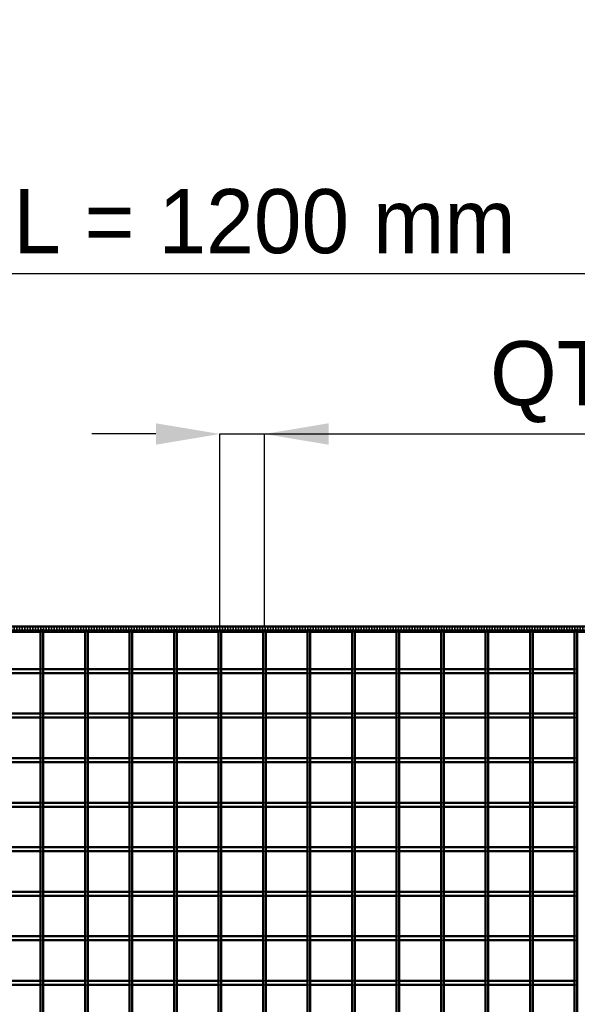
# Model space of a CAD drawing. Header units: millimetres. Extents: x -1015 to 654, y -500 to 954.
# Tile 9 of 10: x -183 to 234, y 217 to 954. Entities that reach past the tile are written whole.
import ezdxf

# ---------------------------------------------------------------- set-up
doc = ezdxf.new("R2010")
doc.units = ezdxf.units.MM
doc.linetypes.add('Dashed', pattern=[2, 1, -1])
for name, color, linetype, lineweight in [('2d ConnectionPoints', 7, 'Continuous', 50), ('AM_0', 7, 'Continuous', 50), ('AM_5', 3, 'Continuous', 25), ('AM_9', 6, 'Dashed', 25)]:
    doc.layers.add(name, color=color, linetype=linetype, lineweight=lineweight)
doc.dimstyles.new('ISO-25', dxfattribs={"dimtxt": 2.5, "dimasz": 2.5, "dimexe": 1.25, "dimexo": 0.625, "dimtad": 1, "dimtxsty": 'Standard', "dimcen": 2.5, "dimadec": 0, "dimazin": 0, "dimtfac": 1, "dimtmove": 0, "dimatfit": 3, "dimfxl": 1, "dimarcsym": 0})

# ---------------------------------------------------------------- blocks, each defined once
blk = doc.blocks.new('15_espdlbpycc7oukjwnxghhr8gf________0_in_LPPX333033311120010003500_4')
at = {"layer": 'AM_0'}
for p, q in [((-167.65, -497), (-167.65, 497)), ((-165.65, 497), (-167.65, 497)), ((-165.65, -497), (-165.65, 497))]:
    blk.add_line(p, q, dxfattribs=at)
blk = doc.blocks.new('16_f2dde0x2xgitvk3lhrzts2yvk________0_in_LPPX333033311120010003500_4')
at = {"layer": 'AM_0'}
for p, q in [((-134.32, -497), (-134.32, 497)), ((-132.32, 497), (-134.32, 497)), ((-132.32, -497), (-132.32, 497))]:
    blk.add_line(p, q, dxfattribs=at)
blk = doc.blocks.new('17_lbxw1f8vef6wwe24bpt273kfd________0_in_LPPX333033311120010003500_4')
at = {"layer": 'AM_0'}
for p, q in [((-100.99, -497), (-100.99, 497)), ((-98.99, 497), (-100.99, 497)), ((-98.99, -497), (-98.99, 497))]:
    blk.add_line(p, q, dxfattribs=at)
blk = doc.blocks.new('18_3g77r2bu2r3io54w67xffebab________0_in_LPPX333033311120010003500_4')
at = {"layer": 'AM_0'}
for p, q in [((-67.66, -497), (-67.66, 497)), ((-65.66, 497), (-67.66, 497)), ((-65.66, -497), (-65.66, 497))]:
    blk.add_line(p, q, dxfattribs=at)
blk = doc.blocks.new('19_92l6u90fvct6qnyeaqaoay8ka________0_in_LPPX333033311120010003500_4')
at = {"layer": 'AM_0'}
for p, q in [((-34.33, -497), (-34.33, 497)), ((-32.33, 497), (-34.33, 497)), ((-32.33, -497), (-32.33, 497))]:
    blk.add_line(p, q, dxfattribs=at)
blk = doc.blocks.new('20_1v83jjw0awzqmfxf2xnemy29h________0_in_LPPX333033311120010003500_4')
at = {"layer": 'AM_0'}
for p, q in [((-1, -497), (-1, 497)), ((1, 497), (-1, 497)), ((1, -497), (1, 497))]:
    blk.add_line(p, q, dxfattribs=at)
blk = doc.blocks.new('21_6wcvn4qbd659ydqneofd6v3yl________0_in_LPPX333033311120010003500_4')
at = {"layer": 'AM_0'}
for p, q in [((32.33, -497), (32.33, 497)), ((34.33, 497), (32.33, 497)), ((34.33, -497), (34.33, 497))]:
    blk.add_line(p, q, dxfattribs=at)
blk = doc.blocks.new('22_o9arp6j68y3vklfoaosjhl2xc________0_in_LPPX333033311120010003500_4')
at = {"layer": 'AM_0'}
for p, q in [((65.66, -497), (65.66, 497)), ((67.66, 497), (65.66, 497)), ((67.66, -497), (67.66, 497))]:
    blk.add_line(p, q, dxfattribs=at)
blk = doc.blocks.new('23_91m518uq5athbty2gke8vyjsb________0_in_LPPX333033311120010003500_4')
at = {"layer": 'AM_0'}
for p, q in [((98.99, -497), (98.99, 497)), ((100.99, 497), (98.99, 497)), ((100.99, -497), (100.99, 497))]:
    blk.add_line(p, q, dxfattribs=at)
blk = doc.blocks.new('24_ni45rmyi37o829rxiguqn8lba________0_in_LPPX333033311120010003500_4')
at = {"layer": 'AM_0'}
for p, q in [((132.32, -497), (132.32, 497)), ((134.32, 497), (132.32, 497)), ((134.32, -497), (134.32, 497))]:
    blk.add_line(p, q, dxfattribs=at)
blk = doc.blocks.new('25_hdjht61yrmjeudnk1ix8ml9af________0_in_LPPX333033311120010003500_4')
at = {"layer": 'AM_0'}
for p, q in [((165.65, -497), (165.65, 497)), ((167.65, 497), (165.65, 497)), ((167.65, -497), (167.65, 497))]:
    blk.add_line(p, q, dxfattribs=at)
blk = doc.blocks.new('26_zcg13maxlkpdp4yy6mkt5ix8j________0_in_LPPX333033311120010003500_4')
at = {"layer": 'AM_0'}
for p, q in [((198.98, -497), (198.98, 497)), ((200.98, 497), (198.98, 497)), ((200.98, -497), (200.98, 497))]:
    blk.add_line(p, q, dxfattribs=at)
blk = doc.blocks.new('27_ayey5w1tg4hwngaps86rn3zos________0_in_LPPX333033311120010003500_4')
at = {"layer": 'AM_0'}
for p, q in [((232.31, -497), (232.31, 497)), ((234.31, 497), (232.31, 497)), ((234.31, -497), (234.31, 497))]:
    blk.add_line(p, q, dxfattribs=at)
blk = doc.blocks.new('38_p86keyq7eaggngahlt6f8ac5g________0_in_LPPX333033311120010003500_4')
at = {"layer": 'AM_0'}
for p, q in [((-600, 500), (600, 500)), ((-600, 497), (600, 497)), ((-198.98, 496.05), (-167.65, 496.05)), ((-165.65, 496.05), (-134.32, 496.05)), ((-132.32, 496.05), (-100.99, 496.05)), ((-98.99, 496.05), (-67.66, 496.05)), ((-65.66, 496.05), (-34.33, 496.05)), ((-32.33, 496.05), (-1, 496.05)), ((1, 496.05), (32.33, 496.05)), ((34.33, 496.05), (65.66, 496.05)), ((67.66, 496.05), (98.99, 496.05)), ((100.99, 496.05), (132.32, 496.05)), ((134.32, 496.05), (165.65, 496.05)), ((167.65, 496.05), (198.98, 496.05)), ((200.98, 496.05), (232.31, 496.05)), ((234.31, 496.05), (265.64, 496.05))]:
    blk.add_line(p, q, dxfattribs=at)
at = {"layer": 'AM_9'}
for p, q in [((-600, 498.92), (600, 498.92)), ((-600, 498.4), (600, 498.4)), ((-167.65, 496.05), (-165.65, 496.05)), ((-134.32, 496.05), (-132.32, 496.05)), ((-100.99, 496.05), (-98.99, 496.05)), ((-67.66, 496.05), (-65.66, 496.05)), ((-34.33, 496.05), (-32.33, 496.05)), ((-1, 496.05), (1, 496.05)), ((32.33, 496.05), (34.33, 496.05)), ((65.66, 496.05), (67.66, 496.05)), ((98.99, 496.05), (100.99, 496.05)), ((132.32, 496.05), (134.32, 496.05)), ((165.65, 496.05), (167.65, 496.05)), ((198.98, 496.05), (200.98, 496.05)), ((232.31, 496.05), (234.31, 496.05))]:
    blk.add_line(p, q, dxfattribs=at)
blk = doc.blocks.new('60_s7ey8ezlxsx11ofjhiv4vzmlb________0_in_LPPX333033311120010003500_4')
at = {"layer": 'AM_0'}
for p, q in [((-167.65, 234.81), (-198.98, 234.81)), ((-167.65, 231.81), (-198.98, 231.81)), ((-167.65, 234.81), (-167.65, 231.81)), ((-165.65, 231.81), (-165.65, 234.81)), ((-134.32, 234.81), (-165.65, 234.81)), ((-134.32, 231.81), (-165.65, 231.81)), ((-134.32, 234.81), (-134.32, 231.81)), ((-132.32, 231.81), (-132.32, 234.81)), ((-100.99, 234.81), (-132.32, 234.81)), ((-100.99, 231.81), (-132.32, 231.81)), ((-100.99, 234.81), (-100.99, 231.81)), ((-98.99, 231.81), (-98.99, 234.81)), ((-67.66, 234.81), (-98.99, 234.81)), ((-67.66, 231.81), (-98.99, 231.81)), ((-67.66, 234.81), (-67.66, 231.81)), ((-65.66, 231.81), (-65.66, 234.81)), ((-34.33, 234.81), (-65.66, 234.81)), ((-34.33, 231.81), (-65.66, 231.81)), ((-34.33, 234.81), (-34.33, 231.81)), ((-32.33, 231.81), (-32.33, 234.81)), ((-1, 234.81), (-32.33, 234.81)), ((-1, 231.81), (-32.33, 231.81)), ((-1, 234.81), (-1, 231.81)), ((1, 231.81), (1, 234.81)), ((32.33, 234.81), (1, 234.81)), ((32.33, 231.81), (1, 231.81)), ((32.33, 234.81), (32.33, 231.81)), ((34.33, 231.81), (34.33, 234.81)), ((65.66, 234.81), (34.33, 234.81)), ((65.66, 231.81), (34.33, 231.81)), ((65.66, 234.81), (65.66, 231.81)), ((67.66, 231.81), (67.66, 234.81)), ((98.99, 234.81), (67.66, 234.81)), ((98.99, 231.81), (67.66, 231.81)), ((98.99, 234.81), (98.99, 231.81)), ((100.99, 231.81), (100.99, 234.81)), ((132.32, 234.81), (100.99, 234.81)), ((132.32, 231.81), (100.99, 231.81)), ((132.32, 234.81), (132.32, 231.81)), ((134.32, 231.81), (134.32, 234.81)), ((165.65, 234.81), (134.32, 234.81)), ((165.65, 231.81), (134.32, 231.81)), ((165.65, 234.81), (165.65, 231.81)), ((167.65, 231.81), (167.65, 234.81)), ((198.98, 234.81), (167.65, 234.81)), ((198.98, 231.81), (167.65, 231.81)), ((198.98, 234.81), (198.98, 231.81)), ((200.98, 231.81), (200.98, 234.81)), ((232.31, 234.81), (200.98, 234.81)), ((232.31, 231.81), (200.98, 231.81)), ((232.31, 234.81), (232.31, 231.81))]:
    blk.add_line(p, q, dxfattribs=at)
at = {"layer": 'AM_9'}
for p, q in [((-165.65, 234.81), (-167.65, 234.81)), ((-167.65, 231.81), (-165.65, 231.81)), ((-132.32, 234.81), (-134.32, 234.81)), ((-134.32, 231.81), (-132.32, 231.81)), ((-98.99, 234.81), (-100.99, 234.81)), ((-100.99, 231.81), (-98.99, 231.81)), ((-65.66, 234.81), (-67.66, 234.81)), ((-67.66, 231.81), (-65.66, 231.81)), ((-32.33, 234.81), (-34.33, 234.81)), ((-34.33, 231.81), (-32.33, 231.81)), ((1, 234.81), (-1, 234.81)), ((-1, 231.81), (1, 231.81)), ((34.33, 234.81), (32.33, 234.81)), ((32.33, 231.81), (34.33, 231.81)), ((67.66, 234.81), (65.66, 234.81)), ((65.66, 231.81), (67.66, 231.81)), ((100.99, 234.81), (98.99, 234.81)), ((98.99, 231.81), (100.99, 231.81)), ((134.32, 234.81), (132.32, 234.81)), ((132.32, 231.81), (134.32, 231.81)), ((167.65, 234.81), (165.65, 234.81)), ((165.65, 231.81), (167.65, 231.81)), ((200.98, 234.81), (198.98, 234.81)), ((198.98, 231.81), (200.98, 231.81)), ((234.31, 234.81), (232.31, 234.81)), ((232.31, 231.81), (234.31, 231.81))]:
    blk.add_line(p, q, dxfattribs=at)
blk = doc.blocks.new('61_i5zsls8ahom1ul3e6mr3y41vc________0_in_LPPX333033311120010003500_4')
at = {"layer": 'AM_0'}
for p, q in [((-167.65, 268.14), (-198.98, 268.14)), ((-167.65, 268.14), (-167.65, 265.14)), ((-165.65, 265.14), (-165.65, 268.14)), ((-134.32, 268.14), (-165.65, 268.14)), ((-134.32, 268.14), (-134.32, 265.14)), ((-132.32, 265.14), (-132.32, 268.14)), ((-100.99, 268.14), (-132.32, 268.14)), ((-100.99, 268.14), (-100.99, 265.14)), ((-98.99, 265.14), (-98.99, 268.14)), ((-67.66, 268.14), (-98.99, 268.14)), ((-67.66, 268.14), (-67.66, 265.14)), ((-65.66, 265.14), (-65.66, 268.14)), ((-34.33, 268.14), (-65.66, 268.14)), ((-34.33, 268.14), (-34.33, 265.14)), ((-32.33, 265.14), (-32.33, 268.14)), ((-1, 268.14), (-32.33, 268.14)), ((-1, 268.14), (-1, 265.14)), ((1, 265.14), (1, 268.14)), ((32.33, 268.14), (1, 268.14)), ((32.33, 268.14), (32.33, 265.14)), ((34.33, 265.14), (34.33, 268.14)), ((65.66, 268.14), (34.33, 268.14)), ((65.66, 268.14), (65.66, 265.14)), ((67.66, 265.14), (67.66, 268.14)), ((98.99, 268.14), (67.66, 268.14)), ((98.99, 268.14), (98.99, 265.14)), ((100.99, 265.14), (100.99, 268.14)), ((132.32, 268.14), (100.99, 268.14)), ((132.32, 268.14), (132.32, 265.14)), ((134.32, 265.14), (134.32, 268.14)), ((165.65, 268.14), (134.32, 268.14)), ((165.65, 268.14), (165.65, 265.14)), ((167.65, 265.14), (167.65, 268.14)), ((198.98, 268.14), (167.65, 268.14)), ((198.98, 268.14), (198.98, 265.14)), ((200.98, 265.14), (200.98, 268.14)), ((232.31, 268.14), (200.98, 268.14)), ((232.31, 268.14), (232.31, 265.14)), ((-167.65, 265.14), (-198.98, 265.14)), ((-134.32, 265.14), (-165.65, 265.14)), ((-100.99, 265.14), (-132.32, 265.14)), ((-67.66, 265.14), (-98.99, 265.14)), ((-34.33, 265.14), (-65.66, 265.14)), ((-1, 265.14), (-32.33, 265.14)), ((32.33, 265.14), (1, 265.14)), ((65.66, 265.14), (34.33, 265.14)), ((98.99, 265.14), (67.66, 265.14)), ((132.32, 265.14), (100.99, 265.14)), ((165.65, 265.14), (134.32, 265.14)), ((198.98, 265.14), (167.65, 265.14)), ((232.31, 265.14), (200.98, 265.14))]:
    blk.add_line(p, q, dxfattribs=at)
at = {"layer": 'AM_9'}
for p, q in [((-165.65, 268.14), (-167.65, 268.14)), ((-132.32, 268.14), (-134.32, 268.14)), ((-98.99, 268.14), (-100.99, 268.14)), ((-65.66, 268.14), (-67.66, 268.14)), ((-32.33, 268.14), (-34.33, 268.14)), ((1, 268.14), (-1, 268.14)), ((34.33, 268.14), (32.33, 268.14)), ((67.66, 268.14), (65.66, 268.14)), ((100.99, 268.14), (98.99, 268.14)), ((134.32, 268.14), (132.32, 268.14)), ((167.65, 268.14), (165.65, 268.14)), ((200.98, 268.14), (198.98, 268.14)), ((234.31, 268.14), (232.31, 268.14)), ((-167.65, 265.14), (-165.65, 265.14)), ((-134.32, 265.14), (-132.32, 265.14)), ((-100.99, 265.14), (-98.99, 265.14)), ((-67.66, 265.14), (-65.66, 265.14)), ((-34.33, 265.14), (-32.33, 265.14)), ((-1, 265.14), (1, 265.14)), ((32.33, 265.14), (34.33, 265.14)), ((65.66, 265.14), (67.66, 265.14)), ((98.99, 265.14), (100.99, 265.14)), ((132.32, 265.14), (134.32, 265.14)), ((165.65, 265.14), (167.65, 265.14)), ((198.98, 265.14), (200.98, 265.14)), ((232.31, 265.14), (234.31, 265.14))]:
    blk.add_line(p, q, dxfattribs=at)
blk = doc.blocks.new('62_ha9abqi2fvrzdp9dlc1jthfyg________0_in_LPPX333033311120010003500_4')
at = {"layer": 'AM_0'}
for p, q in [((-167.65, 301.47), (-198.98, 301.47)), ((-167.65, 298.47), (-198.98, 298.47)), ((-167.65, 301.47), (-167.65, 298.47)), ((-165.65, 298.47), (-165.65, 301.47)), ((-134.32, 301.47), (-165.65, 301.47)), ((-134.32, 298.47), (-165.65, 298.47)), ((-134.32, 301.47), (-134.32, 298.47)), ((-132.32, 298.47), (-132.32, 301.47)), ((-100.99, 301.47), (-132.32, 301.47)), ((-100.99, 298.47), (-132.32, 298.47)), ((-100.99, 301.47), (-100.99, 298.47)), ((-98.99, 298.47), (-98.99, 301.47)), ((-67.66, 301.47), (-98.99, 301.47)), ((-67.66, 298.47), (-98.99, 298.47)), ((-67.66, 301.47), (-67.66, 298.47)), ((-65.66, 298.47), (-65.66, 301.47)), ((-34.33, 301.47), (-65.66, 301.47)), ((-34.33, 298.47), (-65.66, 298.47)), ((-34.33, 301.47), (-34.33, 298.47)), ((-32.33, 298.47), (-32.33, 301.47)), ((-1, 301.47), (-32.33, 301.47)), ((-1, 298.47), (-32.33, 298.47)), ((-1, 301.47), (-1, 298.47)), ((1, 298.47), (1, 301.47)), ((32.33, 301.47), (1, 301.47)), ((32.33, 298.47), (1, 298.47)), ((32.33, 301.47), (32.33, 298.47)), ((34.33, 298.47), (34.33, 301.47)), ((65.66, 301.47), (34.33, 301.47)), ((65.66, 298.47), (34.33, 298.47)), ((65.66, 301.47), (65.66, 298.47)), ((67.66, 298.47), (67.66, 301.47)), ((98.99, 301.47), (67.66, 301.47)), ((98.99, 298.47), (67.66, 298.47)), ((98.99, 301.47), (98.99, 298.47)), ((100.99, 298.47), (100.99, 301.47)), ((132.32, 301.47), (100.99, 301.47)), ((132.32, 298.47), (100.99, 298.47)), ((132.32, 301.47), (132.32, 298.47)), ((134.32, 298.47), (134.32, 301.47)), ((165.65, 301.47), (134.32, 301.47)), ((165.65, 298.47), (134.32, 298.47)), ((165.65, 301.47), (165.65, 298.47)), ((167.65, 298.47), (167.65, 301.47)), ((198.98, 301.47), (167.65, 301.47)), ((198.98, 298.47), (167.65, 298.47)), ((198.98, 301.47), (198.98, 298.47)), ((200.98, 298.47), (200.98, 301.47)), ((232.31, 301.47), (200.98, 301.47)), ((232.31, 298.47), (200.98, 298.47)), ((232.31, 301.47), (232.31, 298.47))]:
    blk.add_line(p, q, dxfattribs=at)
at = {"layer": 'AM_9'}
for p, q in [((-165.65, 301.47), (-167.65, 301.47)), ((-167.65, 298.47), (-165.65, 298.47)), ((-132.32, 301.47), (-134.32, 301.47)), ((-134.32, 298.47), (-132.32, 298.47)), ((-98.99, 301.47), (-100.99, 301.47)), ((-100.99, 298.47), (-98.99, 298.47)), ((-65.66, 301.47), (-67.66, 301.47)), ((-67.66, 298.47), (-65.66, 298.47)), ((-32.33, 301.47), (-34.33, 301.47)), ((-34.33, 298.47), (-32.33, 298.47)), ((1, 301.47), (-1, 301.47)), ((-1, 298.47), (1, 298.47)), ((34.33, 301.47), (32.33, 301.47)), ((32.33, 298.47), (34.33, 298.47)), ((67.66, 301.47), (65.66, 301.47)), ((65.66, 298.47), (67.66, 298.47)), ((100.99, 301.47), (98.99, 301.47)), ((98.99, 298.47), (100.99, 298.47)), ((134.32, 301.47), (132.32, 301.47)), ((132.32, 298.47), (134.32, 298.47)), ((167.65, 301.47), (165.65, 301.47)), ((165.65, 298.47), (167.65, 298.47)), ((200.98, 301.47), (198.98, 301.47)), ((198.98, 298.47), (200.98, 298.47)), ((234.31, 301.47), (232.31, 301.47)), ((232.31, 298.47), (234.31, 298.47))]:
    blk.add_line(p, q, dxfattribs=at)
blk = doc.blocks.new('63_lkgp9j5l6apr3fy6v2iv7z2no________0_in_LPPX333033311120010003500_4')
at = {"layer": 'AM_0'}
for p, q in [((-167.65, 334.8), (-198.98, 334.8)), ((-167.65, 331.8), (-198.98, 331.8)), ((-167.65, 334.8), (-167.65, 331.8)), ((-165.65, 331.8), (-165.65, 334.8)), ((-134.32, 334.8), (-165.65, 334.8)), ((-134.32, 331.8), (-165.65, 331.8)), ((-134.32, 334.8), (-134.32, 331.8)), ((-132.32, 331.8), (-132.32, 334.8)), ((-100.99, 334.8), (-132.32, 334.8)), ((-100.99, 331.8), (-132.32, 331.8)), ((-100.99, 334.8), (-100.99, 331.8)), ((-98.99, 331.8), (-98.99, 334.8)), ((-67.66, 334.8), (-98.99, 334.8)), ((-67.66, 331.8), (-98.99, 331.8)), ((-67.66, 334.8), (-67.66, 331.8)), ((-65.66, 331.8), (-65.66, 334.8)), ((-34.33, 334.8), (-65.66, 334.8)), ((-34.33, 331.8), (-65.66, 331.8)), ((-34.33, 334.8), (-34.33, 331.8)), ((-32.33, 331.8), (-32.33, 334.8)), ((-1, 334.8), (-32.33, 334.8)), ((-1, 331.8), (-32.33, 331.8)), ((-1, 334.8), (-1, 331.8)), ((1, 331.8), (1, 334.8)), ((32.33, 334.8), (1, 334.8)), ((32.33, 331.8), (1, 331.8)), ((32.33, 334.8), (32.33, 331.8)), ((34.33, 331.8), (34.33, 334.8)), ((65.66, 334.8), (34.33, 334.8)), ((65.66, 331.8), (34.33, 331.8)), ((65.66, 334.8), (65.66, 331.8)), ((67.66, 331.8), (67.66, 334.8)), ((98.99, 334.8), (67.66, 334.8)), ((98.99, 331.8), (67.66, 331.8)), ((98.99, 334.8), (98.99, 331.8)), ((100.99, 331.8), (100.99, 334.8)), ((132.32, 334.8), (100.99, 334.8)), ((132.32, 331.8), (100.99, 331.8)), ((132.32, 334.8), (132.32, 331.8)), ((134.32, 331.8), (134.32, 334.8)), ((165.65, 334.8), (134.32, 334.8)), ((165.65, 331.8), (134.32, 331.8)), ((165.65, 334.8), (165.65, 331.8)), ((167.65, 331.8), (167.65, 334.8)), ((198.98, 334.8), (167.65, 334.8)), ((198.98, 331.8), (167.65, 331.8)), ((198.98, 334.8), (198.98, 331.8)), ((200.98, 331.8), (200.98, 334.8)), ((232.31, 334.8), (200.98, 334.8)), ((232.31, 331.8), (200.98, 331.8)), ((232.31, 334.8), (232.31, 331.8))]:
    blk.add_line(p, q, dxfattribs=at)
at = {"layer": 'AM_9'}
for p, q in [((-165.65, 334.8), (-167.65, 334.8)), ((-167.65, 331.8), (-165.65, 331.8)), ((-132.32, 334.8), (-134.32, 334.8)), ((-134.32, 331.8), (-132.32, 331.8)), ((-98.99, 334.8), (-100.99, 334.8)), ((-100.99, 331.8), (-98.99, 331.8)), ((-65.66, 334.8), (-67.66, 334.8)), ((-67.66, 331.8), (-65.66, 331.8)), ((-32.33, 334.8), (-34.33, 334.8)), ((-34.33, 331.8), (-32.33, 331.8)), ((1, 334.8), (-1, 334.8)), ((-1, 331.8), (1, 331.8)), ((34.33, 334.8), (32.33, 334.8)), ((32.33, 331.8), (34.33, 331.8)), ((67.66, 334.8), (65.66, 334.8)), ((65.66, 331.8), (67.66, 331.8)), ((100.99, 334.8), (98.99, 334.8)), ((98.99, 331.8), (100.99, 331.8)), ((134.32, 334.8), (132.32, 334.8)), ((132.32, 331.8), (134.32, 331.8)), ((167.65, 334.8), (165.65, 334.8)), ((165.65, 331.8), (167.65, 331.8)), ((200.98, 334.8), (198.98, 334.8)), ((198.98, 331.8), (200.98, 331.8)), ((234.31, 334.8), (232.31, 334.8)), ((232.31, 331.8), (234.31, 331.8))]:
    blk.add_line(p, q, dxfattribs=at)
blk = doc.blocks.new('64_h0c7yxigzbtop1e1wdpf2n3gp________0_in_LPPX333033311120010003500_4')
at = {"layer": 'AM_0'}
for p, q in [((-167.65, 368.13), (-198.98, 368.13)), ((-167.65, 365.13), (-198.98, 365.13)), ((-167.65, 368.13), (-167.65, 365.13)), ((-165.65, 365.13), (-165.65, 368.13)), ((-134.32, 368.13), (-165.65, 368.13)), ((-134.32, 365.13), (-165.65, 365.13)), ((-134.32, 368.13), (-134.32, 365.13)), ((-132.32, 365.13), (-132.32, 368.13)), ((-100.99, 368.13), (-132.32, 368.13)), ((-100.99, 365.13), (-132.32, 365.13)), ((-100.99, 368.13), (-100.99, 365.13)), ((-98.99, 365.13), (-98.99, 368.13)), ((-67.66, 368.13), (-98.99, 368.13)), ((-67.66, 365.13), (-98.99, 365.13)), ((-67.66, 368.13), (-67.66, 365.13)), ((-65.66, 365.13), (-65.66, 368.13)), ((-34.33, 368.13), (-65.66, 368.13)), ((-34.33, 365.13), (-65.66, 365.13)), ((-34.33, 368.13), (-34.33, 365.13)), ((-32.33, 365.13), (-32.33, 368.13)), ((-1, 368.13), (-32.33, 368.13)), ((-1, 365.13), (-32.33, 365.13)), ((-1, 368.13), (-1, 365.13)), ((1, 365.13), (1, 368.13)), ((32.33, 368.13), (1, 368.13)), ((32.33, 365.13), (1, 365.13)), ((32.33, 368.13), (32.33, 365.13)), ((34.33, 365.13), (34.33, 368.13)), ((65.66, 368.13), (34.33, 368.13)), ((65.66, 365.13), (34.33, 365.13)), ((65.66, 368.13), (65.66, 365.13)), ((67.66, 365.13), (67.66, 368.13)), ((98.99, 368.13), (67.66, 368.13)), ((98.99, 365.13), (67.66, 365.13)), ((98.99, 368.13), (98.99, 365.13)), ((100.99, 365.13), (100.99, 368.13)), ((132.32, 368.13), (100.99, 368.13)), ((132.32, 365.13), (100.99, 365.13)), ((132.32, 368.13), (132.32, 365.13)), ((134.32, 365.13), (134.32, 368.13)), ((165.65, 368.13), (134.32, 368.13)), ((165.65, 365.13), (134.32, 365.13)), ((165.65, 368.13), (165.65, 365.13)), ((167.65, 365.13), (167.65, 368.13)), ((198.98, 368.13), (167.65, 368.13)), ((198.98, 365.13), (167.65, 365.13)), ((198.98, 368.13), (198.98, 365.13)), ((200.98, 365.13), (200.98, 368.13)), ((232.31, 368.13), (200.98, 368.13)), ((232.31, 365.13), (200.98, 365.13)), ((232.31, 368.13), (232.31, 365.13))]:
    blk.add_line(p, q, dxfattribs=at)
at = {"layer": 'AM_9'}
for p, q in [((-165.65, 368.13), (-167.65, 368.13)), ((-167.65, 365.13), (-165.65, 365.13)), ((-132.32, 368.13), (-134.32, 368.13)), ((-134.32, 365.13), (-132.32, 365.13)), ((-98.99, 368.13), (-100.99, 368.13)), ((-100.99, 365.13), (-98.99, 365.13)), ((-65.66, 368.13), (-67.66, 368.13)), ((-67.66, 365.13), (-65.66, 365.13)), ((-32.33, 368.13), (-34.33, 368.13)), ((-34.33, 365.13), (-32.33, 365.13)), ((1, 368.13), (-1, 368.13)), ((-1, 365.13), (1, 365.13)), ((34.33, 368.13), (32.33, 368.13)), ((32.33, 365.13), (34.33, 365.13)), ((67.66, 368.13), (65.66, 368.13)), ((65.66, 365.13), (67.66, 365.13)), ((100.99, 368.13), (98.99, 368.13)), ((98.99, 365.13), (100.99, 365.13)), ((134.32, 368.13), (132.32, 368.13)), ((132.32, 365.13), (134.32, 365.13)), ((167.65, 368.13), (165.65, 368.13)), ((165.65, 365.13), (167.65, 365.13)), ((200.98, 368.13), (198.98, 368.13)), ((198.98, 365.13), (200.98, 365.13)), ((234.31, 368.13), (232.31, 368.13)), ((232.31, 365.13), (234.31, 365.13))]:
    blk.add_line(p, q, dxfattribs=at)
blk = doc.blocks.new('65_jtaj8qqowmg4f34kff4whibzi________0_in_LPPX333033311120010003500_4')
at = {"layer": 'AM_0'}
for p, q in [((-167.65, 401.46), (-198.98, 401.46)), ((-167.65, 398.46), (-198.98, 398.46)), ((-167.65, 401.46), (-167.65, 398.46)), ((-165.65, 398.46), (-165.65, 401.46)), ((-134.32, 401.46), (-165.65, 401.46)), ((-134.32, 398.46), (-165.65, 398.46)), ((-134.32, 401.46), (-134.32, 398.46)), ((-132.32, 398.46), (-132.32, 401.46)), ((-100.99, 401.46), (-132.32, 401.46)), ((-100.99, 398.46), (-132.32, 398.46)), ((-100.99, 401.46), (-100.99, 398.46)), ((-98.99, 398.46), (-98.99, 401.46)), ((-67.66, 401.46), (-98.99, 401.46)), ((-67.66, 398.46), (-98.99, 398.46)), ((-67.66, 401.46), (-67.66, 398.46)), ((-65.66, 398.46), (-65.66, 401.46)), ((-34.33, 401.46), (-65.66, 401.46)), ((-34.33, 398.46), (-65.66, 398.46)), ((-34.33, 401.46), (-34.33, 398.46)), ((-32.33, 398.46), (-32.33, 401.46)), ((-1, 401.46), (-32.33, 401.46)), ((-1, 398.46), (-32.33, 398.46)), ((-1, 401.46), (-1, 398.46)), ((1, 398.46), (1, 401.46)), ((32.33, 401.46), (1, 401.46)), ((32.33, 398.46), (1, 398.46)), ((32.33, 401.46), (32.33, 398.46)), ((34.33, 398.46), (34.33, 401.46)), ((65.66, 401.46), (34.33, 401.46)), ((65.66, 398.46), (34.33, 398.46)), ((65.66, 401.46), (65.66, 398.46)), ((67.66, 398.46), (67.66, 401.46)), ((98.99, 401.46), (67.66, 401.46)), ((98.99, 398.46), (67.66, 398.46)), ((98.99, 401.46), (98.99, 398.46)), ((100.99, 398.46), (100.99, 401.46)), ((132.32, 401.46), (100.99, 401.46)), ((132.32, 398.46), (100.99, 398.46)), ((132.32, 401.46), (132.32, 398.46)), ((134.32, 398.46), (134.32, 401.46)), ((165.65, 401.46), (134.32, 401.46)), ((165.65, 398.46), (134.32, 398.46)), ((165.65, 401.46), (165.65, 398.46)), ((167.65, 398.46), (167.65, 401.46)), ((198.98, 401.46), (167.65, 401.46)), ((198.98, 398.46), (167.65, 398.46)), ((198.98, 401.46), (198.98, 398.46)), ((200.98, 398.46), (200.98, 401.46)), ((232.31, 401.46), (200.98, 401.46)), ((232.31, 398.46), (200.98, 398.46)), ((232.31, 401.46), (232.31, 398.46))]:
    blk.add_line(p, q, dxfattribs=at)
at = {"layer": 'AM_9'}
for p, q in [((-165.65, 401.46), (-167.65, 401.46)), ((-167.65, 398.46), (-165.65, 398.46)), ((-132.32, 401.46), (-134.32, 401.46)), ((-134.32, 398.46), (-132.32, 398.46)), ((-98.99, 401.46), (-100.99, 401.46)), ((-100.99, 398.46), (-98.99, 398.46)), ((-65.66, 401.46), (-67.66, 401.46)), ((-67.66, 398.46), (-65.66, 398.46)), ((-32.33, 401.46), (-34.33, 401.46)), ((-34.33, 398.46), (-32.33, 398.46)), ((1, 401.46), (-1, 401.46)), ((-1, 398.46), (1, 398.46)), ((34.33, 401.46), (32.33, 401.46)), ((32.33, 398.46), (34.33, 398.46)), ((67.66, 401.46), (65.66, 401.46)), ((65.66, 398.46), (67.66, 398.46)), ((100.99, 401.46), (98.99, 401.46)), ((98.99, 398.46), (100.99, 398.46)), ((134.32, 401.46), (132.32, 401.46)), ((132.32, 398.46), (134.32, 398.46)), ((167.65, 401.46), (165.65, 401.46)), ((165.65, 398.46), (167.65, 398.46)), ((200.98, 401.46), (198.98, 401.46)), ((198.98, 398.46), (200.98, 398.46)), ((234.31, 401.46), (232.31, 401.46)), ((232.31, 398.46), (234.31, 398.46))]:
    blk.add_line(p, q, dxfattribs=at)
blk = doc.blocks.new('66_gjmyndxxwv9wgdgk0ro0phvyf________0_in_LPPX333033311120010003500_4')
at = {"layer": 'AM_0'}
for p, q in [((-167.65, 434.79), (-198.98, 434.79)), ((-167.65, 434.79), (-167.65, 431.79)), ((-165.65, 431.79), (-165.65, 434.79)), ((-134.32, 434.79), (-165.65, 434.79)), ((-134.32, 434.79), (-134.32, 431.79)), ((-132.32, 431.79), (-132.32, 434.79)), ((-100.99, 434.79), (-132.32, 434.79)), ((-100.99, 434.79), (-100.99, 431.79)), ((-98.99, 431.79), (-98.99, 434.79)), ((-67.66, 434.79), (-98.99, 434.79)), ((-67.66, 434.79), (-67.66, 431.79)), ((-65.66, 431.79), (-65.66, 434.79)), ((-34.33, 434.79), (-65.66, 434.79)), ((-34.33, 434.79), (-34.33, 431.79)), ((-32.33, 431.79), (-32.33, 434.79)), ((-1, 434.79), (-32.33, 434.79)), ((-1, 434.79), (-1, 431.79)), ((1, 431.79), (1, 434.79)), ((32.33, 434.79), (1, 434.79)), ((32.33, 434.79), (32.33, 431.79)), ((34.33, 431.79), (34.33, 434.79)), ((65.66, 434.79), (34.33, 434.79)), ((65.66, 434.79), (65.66, 431.79)), ((67.66, 431.79), (67.66, 434.79)), ((98.99, 434.79), (67.66, 434.79)), ((98.99, 434.79), (98.99, 431.79)), ((100.99, 431.79), (100.99, 434.79)), ((132.32, 434.79), (100.99, 434.79)), ((132.32, 434.79), (132.32, 431.79)), ((134.32, 431.79), (134.32, 434.79)), ((165.65, 434.79), (134.32, 434.79)), ((165.65, 434.79), (165.65, 431.79)), ((167.65, 431.79), (167.65, 434.79)), ((198.98, 434.79), (167.65, 434.79)), ((198.98, 434.79), (198.98, 431.79)), ((200.98, 431.79), (200.98, 434.79)), ((232.31, 434.79), (200.98, 434.79)), ((232.31, 434.79), (232.31, 431.79)), ((-167.65, 431.79), (-198.98, 431.79)), ((-134.32, 431.79), (-165.65, 431.79)), ((-100.99, 431.79), (-132.32, 431.79)), ((-67.66, 431.79), (-98.99, 431.79)), ((-34.33, 431.79), (-65.66, 431.79)), ((-1, 431.79), (-32.33, 431.79)), ((32.33, 431.79), (1, 431.79)), ((65.66, 431.79), (34.33, 431.79)), ((98.99, 431.79), (67.66, 431.79)), ((132.32, 431.79), (100.99, 431.79)), ((165.65, 431.79), (134.32, 431.79)), ((198.98, 431.79), (167.65, 431.79)), ((232.31, 431.79), (200.98, 431.79))]:
    blk.add_line(p, q, dxfattribs=at)
at = {"layer": 'AM_9'}
for p, q in [((-165.65, 434.79), (-167.65, 434.79)), ((-132.32, 434.79), (-134.32, 434.79)), ((-98.99, 434.79), (-100.99, 434.79)), ((-65.66, 434.79), (-67.66, 434.79)), ((-32.33, 434.79), (-34.33, 434.79)), ((1, 434.79), (-1, 434.79)), ((34.33, 434.79), (32.33, 434.79)), ((67.66, 434.79), (65.66, 434.79)), ((100.99, 434.79), (98.99, 434.79)), ((134.32, 434.79), (132.32, 434.79)), ((167.65, 434.79), (165.65, 434.79)), ((200.98, 434.79), (198.98, 434.79)), ((234.31, 434.79), (232.31, 434.79)), ((-167.65, 431.79), (-165.65, 431.79)), ((-134.32, 431.79), (-132.32, 431.79)), ((-100.99, 431.79), (-98.99, 431.79)), ((-67.66, 431.79), (-65.66, 431.79)), ((-34.33, 431.79), (-32.33, 431.79)), ((-1, 431.79), (1, 431.79)), ((32.33, 431.79), (34.33, 431.79)), ((65.66, 431.79), (67.66, 431.79)), ((98.99, 431.79), (100.99, 431.79)), ((132.32, 431.79), (134.32, 431.79)), ((165.65, 431.79), (167.65, 431.79)), ((198.98, 431.79), (200.98, 431.79)), ((232.31, 431.79), (234.31, 431.79))]:
    blk.add_line(p, q, dxfattribs=at)
blk = doc.blocks.new('67_v5oraalha4tq4415dqjv6q40c________0_in_LPPX333033311120010003500_4')
at = {"layer": 'AM_0'}
for p, q in [((-167.65, 468.12), (-198.98, 468.12)), ((-167.65, 465.12), (-198.98, 465.12)), ((-167.65, 468.12), (-167.65, 465.12)), ((-165.65, 465.12), (-165.65, 468.12)), ((-134.32, 468.12), (-165.65, 468.12)), ((-134.32, 465.12), (-165.65, 465.12)), ((-134.32, 468.12), (-134.32, 465.12)), ((-132.32, 465.12), (-132.32, 468.12)), ((-100.99, 468.12), (-132.32, 468.12)), ((-100.99, 465.12), (-132.32, 465.12)), ((-100.99, 468.12), (-100.99, 465.12)), ((-98.99, 465.12), (-98.99, 468.12)), ((-67.66, 468.12), (-98.99, 468.12)), ((-67.66, 465.12), (-98.99, 465.12)), ((-67.66, 468.12), (-67.66, 465.12)), ((-65.66, 465.12), (-65.66, 468.12)), ((-34.33, 468.12), (-65.66, 468.12)), ((-34.33, 465.12), (-65.66, 465.12)), ((-34.33, 468.12), (-34.33, 465.12)), ((-32.33, 465.12), (-32.33, 468.12)), ((-1, 468.12), (-32.33, 468.12)), ((-1, 465.12), (-32.33, 465.12)), ((-1, 468.12), (-1, 465.12)), ((1, 465.12), (1, 468.12)), ((32.33, 468.12), (1, 468.12)), ((32.33, 465.12), (1, 465.12)), ((32.33, 468.12), (32.33, 465.12)), ((34.33, 465.12), (34.33, 468.12)), ((65.66, 468.12), (34.33, 468.12)), ((65.66, 465.12), (34.33, 465.12)), ((65.66, 468.12), (65.66, 465.12)), ((67.66, 465.12), (67.66, 468.12)), ((98.99, 468.12), (67.66, 468.12)), ((98.99, 465.12), (67.66, 465.12)), ((98.99, 468.12), (98.99, 465.12)), ((100.99, 465.12), (100.99, 468.12)), ((132.32, 468.12), (100.99, 468.12)), ((132.32, 465.12), (100.99, 465.12)), ((132.32, 468.12), (132.32, 465.12)), ((134.32, 465.12), (134.32, 468.12)), ((165.65, 468.12), (134.32, 468.12)), ((165.65, 465.12), (134.32, 465.12)), ((165.65, 468.12), (165.65, 465.12)), ((167.65, 465.12), (167.65, 468.12)), ((198.98, 468.12), (167.65, 468.12)), ((198.98, 465.12), (167.65, 465.12)), ((198.98, 468.12), (198.98, 465.12)), ((200.98, 465.12), (200.98, 468.12)), ((232.31, 468.12), (200.98, 468.12)), ((232.31, 465.12), (200.98, 465.12)), ((232.31, 468.12), (232.31, 465.12))]:
    blk.add_line(p, q, dxfattribs=at)
at = {"layer": 'AM_9'}
for p, q in [((-165.65, 468.12), (-167.65, 468.12)), ((-167.65, 465.12), (-165.65, 465.12)), ((-132.32, 468.12), (-134.32, 468.12)), ((-134.32, 465.12), (-132.32, 465.12)), ((-98.99, 468.12), (-100.99, 468.12)), ((-100.99, 465.12), (-98.99, 465.12)), ((-65.66, 468.12), (-67.66, 468.12)), ((-67.66, 465.12), (-65.66, 465.12)), ((-32.33, 468.12), (-34.33, 468.12)), ((-34.33, 465.12), (-32.33, 465.12)), ((1, 468.12), (-1, 468.12)), ((-1, 465.12), (1, 465.12)), ((34.33, 468.12), (32.33, 468.12)), ((32.33, 465.12), (34.33, 465.12)), ((67.66, 468.12), (65.66, 468.12)), ((65.66, 465.12), (67.66, 465.12)), ((100.99, 468.12), (98.99, 468.12)), ((98.99, 465.12), (100.99, 465.12)), ((134.32, 468.12), (132.32, 468.12)), ((132.32, 465.12), (134.32, 465.12)), ((167.65, 468.12), (165.65, 468.12)), ((165.65, 465.12), (167.65, 465.12)), ((200.98, 468.12), (198.98, 468.12)), ((198.98, 465.12), (200.98, 465.12)), ((234.31, 468.12), (232.31, 468.12)), ((232.31, 465.12), (234.31, 465.12))]:
    blk.add_line(p, q, dxfattribs=at)
blk = doc.blocks.new('*D69')
at = {"layer": 'AM_5', "color": 0, "lineweight": -2}
for p, q in [((-600, 500), (-600, 764)), ((-552, 764), (552, 764)), ((600, 500), (600, 764))]:
    blk.add_line(p, q, dxfattribs=at)
at = {"layer": 'AM_5', "color": 0}
for points in [[(-552, 772), (-552, 756), (-600, 764)], [(552, 756), (552, 772), (600, 764)]]:
    blk.add_solid(points, dxfattribs=at)
at = {"layer": 'Defpoints', "color": 0}
for p in [(600, 764), (-600, 500), (600, 500)]:
    blk.add_point(p, dxfattribs=at)
at = {"layer": 'AM_5', "color": 0, "insert": (0, 802.9), "char_height": 48, "attachment_point": 5}
blk.add_mtext('L = 1200 mm', dxfattribs=at)
blk = doc.blocks.new('*D70')
at = {"layer": 'AM_5', "color": 0, "lineweight": -2}
for p, q in [((-81.33, 644), (-129.33, 644)), ((-33.33, 500), (-33.33, 644)), ((-33.33, 644), (0, 644)), ((0, 500), (0, 644)), ((0, 644), (653.87, 644)), ((48, 644), (96, 644))]:
    blk.add_line(p, q, dxfattribs=at)
at = {"layer": 'AM_5', "color": 0}
for points in [[(-81.33, 636), (-81.33, 652), (-33.33, 644)], [(48, 652), (48, 636), (0, 644)]]:
    blk.add_solid(points, dxfattribs=at)
at = {"layer": 'Defpoints', "color": 0}
for p in [(0, 644), (-33.33, 500), (0, 500)]:
    blk.add_point(p, dxfattribs=at)
at = {"layer": 'AM_5', "color": 0, "insert": (374.94, 682.9), "char_height": 48, "attachment_point": 5}
blk.add_mtext('QT = 33.3 mm', dxfattribs=at)

msp = doc.modelspace()

# ---------------------------------------------------------------- linework, layer by layer
at = {"layer": '2d ConnectionPoints'}
for p in [(-166.65, 497), (-166.65, 497), (-133.32, 497), (-133.32, 497), (-99.99, 497), (-99.99, 497), (-66.66, 497), (-66.66, 497), (-33.33, 497), (-33.33, 497), (0, 497), (0, 497), (33.33, 497), (33.33, 497), (66.66, 497), (66.66, 497), (99.99, 497), (99.99, 497), (133.32, 497), (133.32, 497), (166.65, 497), (166.65, 497), (199.98, 497), (199.98, 497), (233.31, 497), (233.31, 497)]:
    msp.add_point(p, dxfattribs=at)

# ---------------------------------------------------------------- block references
for name in ['38_p86keyq7eaggngahlt6f8ac5g________0_in_LPPX333033311120010003500_4', '15_espdlbpycc7oukjwnxghhr8gf________0_in_LPPX333033311120010003500_4', '16_f2dde0x2xgitvk3lhrzts2yvk________0_in_LPPX333033311120010003500_4', '17_lbxw1f8vef6wwe24bpt273kfd________0_in_LPPX333033311120010003500_4', '18_3g77r2bu2r3io54w67xffebab________0_in_LPPX333033311120010003500_4', '19_92l6u90fvct6qnyeaqaoay8ka________0_in_LPPX333033311120010003500_4', '20_1v83jjw0awzqmfxf2xnemy29h________0_in_LPPX333033311120010003500_4', '21_6wcvn4qbd659ydqneofd6v3yl________0_in_LPPX333033311120010003500_4', '22_o9arp6j68y3vklfoaosjhl2xc________0_in_LPPX333033311120010003500_4', '23_91m518uq5athbty2gke8vyjsb________0_in_LPPX333033311120010003500_4', '24_ni45rmyi37o829rxiguqn8lba________0_in_LPPX333033311120010003500_4', '25_hdjht61yrmjeudnk1ix8ml9af________0_in_LPPX333033311120010003500_4', '26_zcg13maxlkpdp4yy6mkt5ix8j________0_in_LPPX333033311120010003500_4', '27_ayey5w1tg4hwngaps86rn3zos________0_in_LPPX333033311120010003500_4', '67_v5oraalha4tq4415dqjv6q40c________0_in_LPPX333033311120010003500_4', '66_gjmyndxxwv9wgdgk0ro0phvyf________0_in_LPPX333033311120010003500_4', '65_jtaj8qqowmg4f34kff4whibzi________0_in_LPPX333033311120010003500_4', '64_h0c7yxigzbtop1e1wdpf2n3gp________0_in_LPPX333033311120010003500_4', '63_lkgp9j5l6apr3fy6v2iv7z2no________0_in_LPPX333033311120010003500_4', '62_ha9abqi2fvrzdp9dlc1jthfyg________0_in_LPPX333033311120010003500_4', '61_i5zsls8ahom1ul3e6mr3y41vc________0_in_LPPX333033311120010003500_4', '60_s7ey8ezlxsx11ofjhiv4vzmlb________0_in_LPPX333033311120010003500_4']:
    msp.add_blockref(name, (0, 0))

# ---------------------------------------------------------------- dimensions: what is measured, and where the dimension line sits
at = {"layer": 'AM_5'}
for base, p1, p2, text, picture, middle in [((600, 764), (-600, 500), (600, 500), 'L = 1200 mm', '*D69', (0, 764)), ((0, 644), (-33.33, 500), (0, 500), 'QT = 33.3 mm', '*D70', (374.937, 644))]:
    dim = msp.add_linear_dim(base=base, p1=p1, p2=p2, text=text, dimstyle='ISO-25', override={"dimtxt": 48, "dimasz": 48, "dimexe": 0, "dimexo": 0, "dimgap": 14.4}, dxfattribs=at)
    dim.commit()
    dim.dimension.update_dxf_attribs({"geometry": picture, "text_midpoint": middle, "dimtype": 160})

doc.saveas('drawing.dxf')
